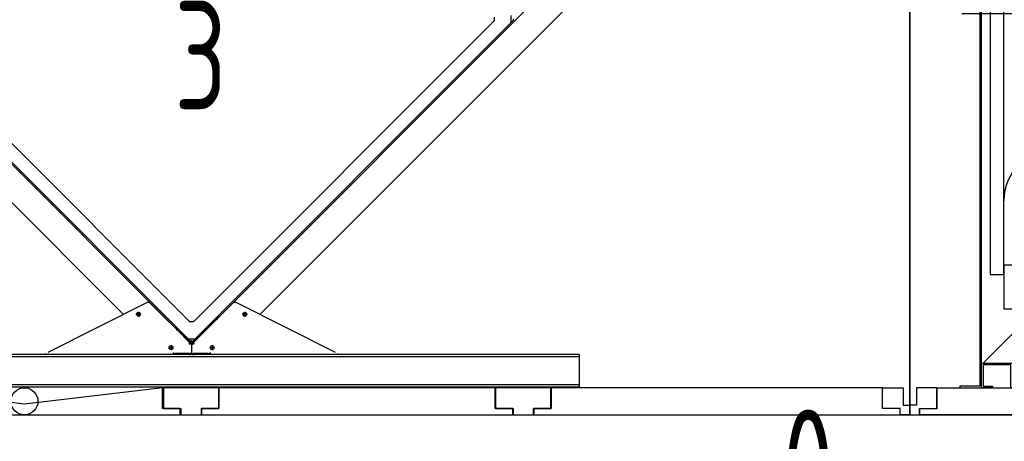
# Model space of a CAD drawing. Header units: millimetres. Extents: x -746391 to 410178, y -169697 to 100555.
# Tile 21 of 179: x 14453 to 16265, y -47723 to -46949. Entities that reach past the tile are written whole.
import ezdxf

# ---------------------------------------------------------------- set-up
doc = ezdxf.new("R2010")
doc.units = ezdxf.units.MM
doc.layers.add('1', color=7, linetype='Continuous')
doc.styles.get("Standard").update_dxf_attribs({"font": 'isocpeur.ttf', "width": 0.75})

# ---------------------------------------------------------------- blocks, each defined once
blk = doc.blocks.new('NWK17B0226701181756KAMM02')
at = {"layer": '1'}
for p, q in [((9221.01, 10287.1), (7797.01, 10287.1)), ((7797.01, 10287.1), (7797.01, 8965.11)), ((9221.01, 8965.11), (9221.01, 10287.1)), ((7797.01, 8965.11), (9221.01, 8965.11))]:
    blk.add_line(p, q, dxfattribs=at)
blk = doc.blocks.new('NWK17B0226701181756EINB01')
at = {"layer": '1'}
for p, q in [((9201.01, 10287.1), (7815.3, 10287.1)), ((7815.3, 10287.1), (7815.3, 10275.1)), ((7815.3, 10275.1), (7847.3, 10275.1)), ((7847.3, 10275.1), (7847.3, 10237.1)), ((9169.01, 10237.1), (9169.01, 10275.1)), ((9169.01, 10275.1), (9201.01, 10275.1)), ((9201.01, 10275.1), (9201.01, 10287.1)), ((7847.3, 10237.1), (9169.01, 10237.1))]:
    blk.add_line(p, q, dxfattribs=at)
blk = doc.blocks.new('NWK17B0226701181756EINB02')
at = {"layer": '1'}
for p, q in [((7797.01, 10287.1), (7815.01, 10287.1)), ((7797.01, 10269.1), (7797.01, 10287.1)), ((7815.01, 10287.1), (7815.01, 10275.1)), ((7815.01, 10275.1), (7847.01, 10275.1)), ((7847.01, 10275.1), (7847.01, 10237.1)), ((7809.01, 10269.1), (7797.01, 10269.1)), ((7809.01, 10237.1), (7809.01, 10269.1)), ((7847.01, 10237.1), (7809.01, 10237.1))]:
    blk.add_line(p, q, dxfattribs=at)
blk = doc.blocks.new('NWK17B0226701181756EINB03')
at = {"layer": '1'}
for p, q in [((9203.01, 10275.1), (9171.01, 10275.1)), ((9171.01, 10275.1), (9171.01, 10237.1)), ((9221.01, 10287.1), (9203.01, 10287.1)), ((9203.01, 10287.1), (9203.01, 10275.1)), ((9221.01, 10269.1), (9221.01, 10287.1)), ((9209.01, 10237.1), (9209.01, 10269.1)), ((9209.01, 10269.1), (9221.01, 10269.1)), ((9171.01, 10237.1), (9209.01, 10237.1))]:
    blk.add_line(p, q, dxfattribs=at)
blk = doc.blocks.new('NWK17B0226701181756EINB04')
at = {"layer": '1'}
for p, q in [((7847.3, 8977.11), (7847.3, 9015.11)), ((7847.3, 9015.11), (9169.01, 9015.11)), ((9169.01, 9015.11), (9169.01, 8977.11)), ((7815.3, 8965.11), (7815.3, 8977.11)), ((7815.3, 8977.11), (7847.3, 8977.11)), ((9169.01, 8977.11), (9201.01, 8977.11)), ((9201.01, 8977.11), (9201.01, 8965.11)), ((9201.01, 8965.11), (7815.3, 8965.11))]:
    blk.add_line(p, q, dxfattribs=at)
blk = doc.blocks.new('NWK17B0226701181756EINB05')
at = {"layer": '1'}
for p, q in [((7847.01, 9015.11), (7809.01, 9015.11)), ((7809.01, 9015.11), (7809.01, 8983.11)), ((7847.01, 8977.11), (7847.01, 9015.11)), ((7809.01, 8983.11), (7797.01, 8983.11)), ((7797.01, 8983.11), (7797.01, 8965.11)), ((7815.01, 8965.11), (7815.01, 8977.11)), ((7815.01, 8977.11), (7847.01, 8977.11)), ((7797.01, 8965.11), (7815.01, 8965.11))]:
    blk.add_line(p, q, dxfattribs=at)
blk = doc.blocks.new('NWK17B0226701181756EINB06')
at = {"layer": '1'}
for p, q in [((9171.01, 8977.11), (9171.01, 9015.11)), ((9171.01, 9015.11), (9209.01, 9015.11)), ((9209.01, 9015.11), (9209.01, 8983.11)), ((9203.01, 8977.11), (9171.01, 8977.11)), ((9203.01, 8965.11), (9203.01, 8977.11)), ((9209.01, 8983.11), (9221.01, 8983.11)), ((9221.01, 8983.11), (9221.01, 8965.11)), ((9221.01, 8965.11), (9203.01, 8965.11))]:
    blk.add_line(p, q, dxfattribs=at)
blk = doc.blocks.new('NWK17B0226701181756EINB07')
at = {"layer": '1'}
for p, q in [((7970.01, 10183.1), (7945.01, 10183.1)), ((7945.01, 10183.1), (7945.01, 9223.11)), ((7970.01, 9223.11), (7970.01, 10183.1)), ((7970.01, 10158.1), (8007.51, 10158.1)), ((8007.51, 10158.1), (8120.01, 9240.11)), ((8158.01, 10100.7), (8158.01, 9305.51)), ((8172.21, 10100.7), (8158.01, 10100.7)), ((8172.21, 9305.51), (8172.21, 10100.7)), ((8393.81, 10074.5), (8420.01, 10100.7)), ((8420.01, 10100.7), (8420.01, 9305.51)), ((8393.81, 10034), (8172.21, 10083)), ((8393.81, 9331.71), (8393.81, 10074.5)), ((8064.01, 9964.11), (8064.01, 9442.11)), ((8393.81, 9909.01), (8172.21, 9893.39)), ((8558.85, 9808.71), (8558.85, 9874.71)), ((8558.85, 9874.71), (8690.85, 9874.71)), ((8690.85, 9874.71), (8690.85, 9808.71)), ((8420.01, 9838.01), (8420.01, 9568.21)), ((8440.97, 9838.01), (8420.01, 9838.01)), ((8440.97, 9568.21), (8440.97, 9838.01)), ((8472.53, 9835.11), (8450.09, 9812.67)), ((8493.65, 9835.11), (8472.53, 9835.11)), ((8493.65, 9571.11), (8493.65, 9835.11)), ((8493.65, 9571.11), (8493.65, 9835.11)), ((8493.65, 9835.11), (8802.53, 9835.11)), ((8864.57, 9835.11), (8802.53, 9835.11)), ((8802.53, 9835.11), (8802.53, 9571.11)), ((8802.53, 9835.11), (8802.53, 9571.11)), ((8887.01, 9790.23), (8864.57, 9835.11)), ((8450.09, 9812.67), (8450.09, 9593.55)), ((8690.85, 9808.71), (8558.85, 9808.71)), ((8887.01, 9615.99), (8887.01, 9790.23)), ((8440.97, 9719.61), (8440.97, 9686.61)), ((8450.09, 9719.61), (8440.97, 9719.61)), ((8450.09, 9686.61), (8450.09, 9719.61)), ((7892.61, 9703.11), (8939.41, 9703.11)), ((8440.97, 9686.61), (8450.09, 9686.61)), ((8393.81, 9639.21), (8172.21, 9625.01)), ((8534.57, 9630.51), (8685.05, 9630.51)), ((8534.57, 9610.71), (8741.81, 9610.71)), ((8864.57, 9571.11), (8887.01, 9615.99)), ((8450.09, 9593.55), (8472.53, 9571.11)), ((8534.57, 9590.91), (8761.61, 9590.91)), ((8420.01, 9568.21), (8440.97, 9568.21)), ((8472.53, 9571.11), (8493.65, 9571.11)), ((8489.69, 9571.11), (8806.49, 9571.11)), ((8489.69, 9240.11), (8489.69, 9571.11)), ((8802.53, 9571.11), (8493.65, 9571.11)), ((8802.53, 9571.11), (8864.57, 9571.11)), ((8806.49, 9571.11), (8806.49, 9240.11)), ((8393.81, 9502.89), (8172.21, 9444.67)), ((8393.81, 9372.25), (8172.21, 9349.53)), ((8420.01, 9305.51), (8393.81, 9331.71)), ((8158.01, 9305.51), (8172.21, 9305.51)), ((8830.01, 9240.11), (7970.01, 9240.11)), ((7970.01, 9240.11), (7970.01, 9160.11)), ((8489.69, 9251.99), (8806.49, 9251.99)), ((8806.49, 9240.11), (8489.69, 9240.11)), ((8830.01, 9160.11), (8830.01, 9240.11)), ((7945.01, 9223.11), (7970.01, 9223.11)), ((7970.01, 9160.11), (8830.01, 9160.11)), ((8048.01, 9160.11), (7998.01, 9160.11)), ((7998.01, 9160.11), (7998.01, 9120.11)), ((8048.01, 9120.11), (8048.01, 9160.11)), ((8812.01, 9160.11), (8762.01, 9160.11)), ((8762.01, 9160.11), (8762.01, 9120.11)), ((8812.01, 9120.11), (8812.01, 9160.11)), ((7998.01, 9120.11), (8048.01, 9120.11)), ((8762.01, 9120.11), (8812.01, 9120.11))]:
    blk.add_line(p, q, dxfattribs=at)
for centre, start, end in [((8064.01, 10058.1), 270, 360), ((8064.01, 10047.5), 180, 270), ((8064.01, 9358.76), 90, 180), ((8064.01, 9348.11), 360, 90)]:
    blk.add_arc(centre, 94, start, end, dxfattribs=at)
blk = doc.blocks.new('NWK17B0226701181756UT01')
at = {"layer": '1'}
for p, q in [((7992.01, 9120.11), (7932.01, 9060.11)), ((8961.01, 9120.11), (7992.01, 9120.11)), ((8995.01, 9060.11), (8961.01, 9120.11)), ((7932.01, 9060.11), (8995.01, 9060.11))]:
    blk.add_line(p, q, dxfattribs=at)
blk = doc.blocks.new('NWK17B0226701181756EINB08')
at = {"layer": '1'}
for p, q in [((7929.01, 10235.1), (7889.01, 10235.1)), ((7889.01, 10235.1), (7889.01, 10232.1)), ((7929.01, 9015.11), (7929.01, 10235.1)), ((7889.01, 10232.1), (7926.01, 10232.1)), ((7926.01, 10232.1), (7926.01, 9018.11)), ((7926.01, 9018.11), (7889.01, 9018.11)), ((7889.01, 9018.11), (7889.01, 9015.11)), ((7889.01, 9015.11), (7929.01, 9015.11))]:
    blk.add_line(p, q, dxfattribs=at)
blk = doc.blocks.new('NWK17B0226701181756UT02')
at = {"layer": '1'}
for p, q in [((7929.01, 9015.11), (7929.01, 9060.11)), ((7929.01, 9060.11), (7986.01, 9060.11)), ((7986.01, 9060.11), (7986.01, 9018.11)), ((7983.01, 9057.11), (7932.01, 9057.11)), ((7932.01, 9057.11), (7932.01, 9018.11)), ((7983.01, 9015.11), (7983.01, 9057.11)), ((7949.01, 9015.11), (7929.01, 9015.11)), ((7932.01, 9018.11), (7949.01, 9018.11)), ((7949.01, 9018.11), (7949.01, 9015.11)), ((8013.01, 9015.11), (7983.01, 9015.11)), ((7986.01, 9018.11), (8013.01, 9018.11)), ((8013.01, 9018.11), (8013.01, 9015.11))]:
    blk.add_line(p, q, dxfattribs=at)
blk = doc.blocks.new('NWK17B0226701181756UT03')
at = {"layer": '1'}
for p, q in [((8945.01, 9015.11), (8945.01, 9060.11)), ((8945.01, 9060.11), (9002.01, 9060.11)), ((9002.01, 9060.11), (9002.01, 9018.11)), ((8999.01, 9057.11), (8948.01, 9057.11)), ((8948.01, 9057.11), (8948.01, 9018.11)), ((8999.01, 9015.11), (8999.01, 9057.11)), ((8965.01, 9015.11), (8945.01, 9015.11)), ((8948.01, 9018.11), (8965.01, 9018.11)), ((8965.01, 9018.11), (8965.01, 9015.11)), ((9029.01, 9015.11), (8999.01, 9015.11)), ((9002.01, 9018.11), (9029.01, 9018.11)), ((9029.01, 9018.11), (9029.01, 9015.11))]:
    blk.add_line(p, q, dxfattribs=at)
blk = doc.blocks.new('NWK17B0226701181756KAMM05')
at = {"layer": '1', "width": 0.69}
blk.add_text('4', height=199.52, dxfattribs=at).set_placement((8477.3, 9526.35))
blk = doc.blocks.new('NWK17B0226701181756KAMM03')
at = {"layer": '1'}
for name in ['NWK17B0226701181756EINB08', 'NWK17B0226701181756EINB07', 'NWK17B0226701181756KAMM05', 'NWK17B0226701181756UT01', 'NWK17B0226701181756UT02', 'NWK17B0226701181756UT03']:
    blk.add_blockref(name, (0, 0), dxfattribs=at)
blk = doc.blocks.new('NWK17B0226701181756KAMM01')
at = {"layer": '1'}
for name in ['NWK17B0226701181756KAMM02', 'NWK17B0226701181756EINB02', 'NWK17B0226701181756EINB01', 'NWK17B0226701181756EINB03', 'NWK17B0226701181756KAMM03', 'NWK17B0226701181756EINB05', 'NWK17B0226701181756EINB04', 'NWK17B0226701181756EINB06']:
    blk.add_blockref(name, (0, 0), dxfattribs=at)
blk = doc.blocks.new('NWK17B0226701181756KAMM17')
at = {"layer": '1'}
for p, q in [((7797.01, 8965.11), (7797.01, 10287.1)), ((5154.01, 8965.11), (7797.01, 8965.11))]:
    blk.add_line(p, q, dxfattribs=at)
blk = doc.blocks.new('NWK17B0226701181756EINB25')
at = {"layer": '1'}
for p, q in [((7747.03, 9015.11), (7137.01, 9015.11)), ((7137.01, 9015.11), (7137.01, 8977.11)), ((7747.03, 8977.11), (7747.03, 9015.11)), ((7137.01, 8977.11), (7105.01, 8977.11)), ((7105.01, 8977.11), (7105.01, 8965.11)), ((7779.03, 8977.11), (7747.03, 8977.11)), ((7779.03, 8965.11), (7779.03, 8977.11)), ((7105.01, 8965.11), (7779.03, 8965.11))]:
    blk.add_line(p, q, dxfattribs=at)
blk = doc.blocks.new('NWK17B0226701181756EINB26')
at = {"layer": '1'}
for p, q in [((7136.68, 9015.11), (7035.01, 9015.11)), ((7035.01, 9015.11), (7035.01, 8977.11)), ((7136.68, 8977.11), (7136.68, 9015.11)), ((7035.01, 8977.11), (7067.01, 8977.11)), ((7067.01, 8977.11), (7067.01, 8965.11)), ((7104.68, 8965.11), (7104.68, 8977.11)), ((7104.68, 8977.11), (7136.68, 8977.11)), ((7067.01, 8965.11), (7104.68, 8965.11))]:
    blk.add_line(p, q, dxfattribs=at)
blk = doc.blocks.new('NWK17B0226701181756EINB27')
at = {"layer": '1'}
for p, q in [((6168.18, 8985.11), (5914.01, 9015.11)), ((5914.01, 9015.11), (5914.01, 9015.11)), ((5914.01, 9015.11), (5914.01, 8977.11)), ((6422.36, 9015.11), (6168.18, 8985.11)), ((6422.36, 8977.11), (6422.36, 9015.11)), ((6422.36, 9015.11), (6422.36, 9015.11)), ((6168.18, 8985.11), (6168.18, 8985.11)), ((5914.01, 8977.11), (5882.01, 8977.11)), ((5882.01, 8977.11), (5882.01, 8965.11)), ((6454.36, 8977.11), (6422.36, 8977.11)), ((6454.36, 8965.11), (6454.36, 8977.11)), ((5882.01, 8965.11), (6454.36, 8965.11))]:
    blk.add_line(p, q, dxfattribs=at)
blk.add_circle((6168.18, 8990.11), 0, dxfattribs=at)
blk = doc.blocks.new('NWK17B0226701181756EINB32')
at = {"layer": '1'}
for p, q in [((6525.68, 9015.11), (6424.01, 9015.11)), ((6424.01, 9015.11), (6424.01, 8977.11)), ((6525.68, 8977.11), (6525.68, 9015.11)), ((6424.01, 8977.11), (6456.01, 8977.11)), ((6456.01, 8977.11), (6456.01, 8965.11)), ((6493.68, 8965.11), (6493.68, 8977.11)), ((6493.68, 8977.11), (6525.68, 8977.11)), ((6456.01, 8965.11), (6493.68, 8965.11))]:
    blk.add_line(p, q, dxfattribs=at)
blk = doc.blocks.new('NWK17B0226701181756EINB33')
at = {"layer": '1'}
for p, q in [((7034.36, 9015.11), (6526.01, 9015.11)), ((6526.01, 9015.11), (6526.01, 8977.11)), ((7034.36, 8977.11), (7034.36, 9015.11)), ((6526.01, 8977.11), (6494.01, 8977.11)), ((6494.01, 8977.11), (6494.01, 8965.11)), ((7066.36, 8977.11), (7034.36, 8977.11)), ((7066.36, 8965.11), (7066.36, 8977.11)), ((6494.01, 8965.11), (7066.36, 8965.11))]:
    blk.add_line(p, q, dxfattribs=at)
blk = doc.blocks.new('NWK17B0226701181756EINB35')
at = {"layer": '1'}
for p, q in [((7747.01, 8977.11), (7747.01, 9015.11)), ((7747.01, 9015.11), (7785.01, 9015.11)), ((7785.01, 9015.11), (7785.01, 8983.11)), ((7779.01, 8977.11), (7747.01, 8977.11)), ((7779.01, 8965.11), (7779.01, 8977.11)), ((7785.01, 8983.11), (7797.01, 8983.11)), ((7797.01, 8983.11), (7797.01, 8965.11)), ((7797.01, 8965.11), (7779.01, 8965.11))]:
    blk.add_line(p, q, dxfattribs=at)
blk = doc.blocks.new('NWK17B0226701181756EINB36')
at = {"layer": '1'}
for p, q in [((6445.54, 9125.04), (5296.76, 10273.8)), ((7654.6, 10273.8), (6525.61, 9144.84)), ((5385.9, 10114), (6350.21, 9149.66)), ((6601.14, 9149.66), (7565.45, 10114)), ((7032.53, 9696), (7032.53, 9689.63)), ((7063.31, 9686.47), (7063.31, 9699.17)), ((7068.24, 9691.4), (7063.31, 9686.47)), ((7068.24, 9691.4), (7066.83, 9692.82)), ((6469.34, 9105.2), (5888.07, 9686.47)), ((6472.5, 9135.97), (5918.84, 9689.63)), ((7032.53, 9689.63), (6478.87, 9135.97)), ((7063.31, 9686.47), (6482.04, 9105.2)), ((6393.95, 9171.5), (6210.88, 9080.11)), ((6471.68, 9098.61), (6399.72, 9170.56)), ((6551.63, 9170.56), (6479.68, 9098.61)), ((6740.47, 9080.11), (6557.4, 9171.5)), ((6382.37, 9150.04), (6373.27, 9150.04)), ((6377.82, 9154.59), (6377.82, 9145.49)), ((6578.08, 9150.04), (6568.98, 9150.04)), ((6573.53, 9154.59), (6573.53, 9145.49)), ((6478.87, 9135.97), (6472.5, 9135.97)), ((6477.25, 9099.01), (6520.81, 9142.57)), ((6478.66, 9097.59), (6522.22, 9141.16)), ((6523.29, 9140.1), (6519.75, 9143.63)), ((6520.81, 9142.57), (6524.35, 9146.11)), ((6522.22, 9141.16), (6525.76, 9144.69)), ((6524.35, 9146.11), (6525.76, 9144.69)), ((6446.81, 9126.31), (6445.39, 9124.89)), ((6445.39, 9124.89), (6448.93, 9121.36)), ((6446.81, 9126.31), (6450.34, 9122.77)), ((6447.87, 9120.3), (6451.4, 9123.83)), ((6448.93, 9121.36), (6472.69, 9097.59)), ((6450.34, 9122.77), (6474.11, 9099.01)), ((6469.34, 9105.2), (6482.04, 9105.2)), ((6469.34, 9105.2), (6474.27, 9100.26)), ((6471.31, 9096.3), (6472.65, 9097.64)), ((6471.68, 9095.67), (6471.68, 9095.44)), ((6471.68, 9095.67), (6473.68, 9095.67)), ((6474.11, 9099.01), (6472.69, 9097.59)), ((6472.69, 9097.59), (6473.09, 9097.2)), ((6474.51, 9098.61), (6473.09, 9097.2)), ((6475.68, 9095.78), (6473.68, 9095.78)), ((6473.68, 9095.78), (6473.68, 9095.44)), ((6475.68, 9095.44), (6473.68, 9095.44)), ((6474.11, 9099.01), (6474.51, 9098.61)), ((6474.27, 9100.26), (6475.69, 9101.67)), ((6475.68, 9095.44), (6475.68, 9095.78)), ((6475.68, 9095.78), (6477.68, 9095.78)), ((6475.68, 9095.78), (6475.68, 9095.44)), ((6475.68, 9095.44), (6475.68, 9080.11)), ((6475.68, 9095.44), (6477.68, 9095.44)), ((6475.68, 9095.44), (6475.68, 9080.11)), ((6477.1, 9100.26), (6475.69, 9101.67)), ((6477.25, 9099.01), (6476.85, 9098.61)), ((6476.85, 9098.61), (6478.26, 9097.2)), ((6482.04, 9105.2), (6477.1, 9100.26)), ((6477.25, 9099.01), (6478.66, 9097.59)), ((6477.68, 9095.44), (6477.68, 9095.78)), ((6479.68, 9095.67), (6477.68, 9095.67)), ((6477.68, 9094.42), (6477.68, 9095.67)), ((6478.66, 9097.59), (6478.26, 9097.2)), ((6480.04, 9096.3), (6478.7, 9097.64)), ((6479.68, 9095.44), (6479.68, 9095.67)), ((6445.68, 9076.11), (5762.85, 9076.11)), ((6206.88, 9076.11), (6206.88, 9078.11)), ((6441.68, 9076.11), (6206.88, 9076.11)), ((6442.43, 9088.71), (6433.33, 9088.71)), ((6437.88, 9093.26), (6437.88, 9084.16)), ((6441.68, 9080.11), (6441.68, 9078.11)), ((6441.68, 9078.11), (6471.68, 9078.11)), ((6441.68, 9078.11), (6441.68, 9076.11)), ((6471.68, 9078.11), (6445.68, 9078.11)), ((6445.68, 9076.11), (6445.68, 9078.11)), ((6471.68, 9076.11), (6445.68, 9076.11)), ((6471.68, 9076.11), (6471.68, 9078.11)), ((6479.67, 9076.11), (6471.68, 9076.11)), ((6479.68, 9078.11), (6509.68, 9078.11)), ((6479.68, 9076.11), (6479.68, 9078.11)), ((6505.68, 9078.11), (6479.68, 9078.11)), ((6505.68, 9076.11), (6479.68, 9076.11)), ((6505.68, 9076.11), (6505.68, 9078.11)), ((7188.51, 9076.11), (6505.68, 9076.11)), ((6518.03, 9088.71), (6508.93, 9088.71)), ((6509.68, 9080.11), (6509.68, 9076.11)), ((6509.68, 9078.11), (6509.68, 9080.11)), ((6744.48, 9076.11), (6509.68, 9076.11)), ((6513.48, 9093.26), (6513.48, 9084.16)), ((6744.48, 9076.11), (6744.48, 9078.11)), ((7188.51, 9076.11), (7188.51, 9072.11)), ((7187.51, 9072.11), (5763.85, 9072.11)), ((7188.51, 9072.11), (7188.51, 9020.11)), ((7188.51, 9016.11), (5762.85, 9016.11)), ((7187.51, 9020.11), (5763.85, 9020.11)), ((7188.51, 9020.11), (7188.51, 9016.11))]:
    blk.add_line(p, q, dxfattribs=at)
for centre, radius in [((6377.82, 9150.04), 3.5), ((6377.82, 9150.04), 1.75), ((6573.53, 9150.04), 3.5), ((6573.53, 9150.04), 1.75), ((6437.88, 9088.71), 3.5), ((6513.48, 9088.71), 3.5)]:
    blk.add_circle(centre, radius, dxfattribs=at)
for centre, radius, start, end in [((6396.19, 9167.03), 5, 45, 116.53), ((6555.17, 9167.03), 5, 63.47, 135), ((6473.76, 9096.82), 2.5, 146.38, 213.62), ((6470.68, 9095.67), 1, 0, 45), ((6473.73, 9096.14), 2.91, 129.21, 134.82), ((6471.68, 9095.78), 2, 0, 45), ((6470.68, 9095.67), 3, 0, 11.93), ((6475.69, 9103.09), 3, 244.47, 295.53), ((6471.68, 9095.78), 4, 0, 45), ((6475.69, 9103.09), 1, 261.48, 278.52), ((6479.68, 9095.78), 4, 135, 180), ((6479.68, 9095.78), 2, 135, 180), ((6480.68, 9095.67), 3, 168.07, 180), ((6477.63, 9096.14), 2.91, 45.18, 50.79), ((6477.59, 9096.82), 2.5, 326.38, 33.62), ((6480.68, 9095.67), 1, 135, 180), ((6471.68, 9080.11), 4, 270, 0), ((6471.68, 9080.11), 2, 270, 305.93), ((6479.68, 9080.11), 4, 180, 270), ((6479.68, 9080.11), 2, 234.07, 270)]:
    blk.add_arc(centre, radius, start, end, dxfattribs=at)
blk = doc.blocks.new('NWK17B0226701181756EINB37')
at = {"layer": '1'}
blk.add_circle((6168.01, 8990.11), 25, dxfattribs=at)
blk = doc.blocks.new('NWK17B0226701181756KAMM20')
at = {"layer": '1', "width": 0.69}
blk.add_text('3', height=199.52, dxfattribs=at).set_placement((6443.8, 9526.35))
blk = doc.blocks.new('NWK17B0226701181756KAMM18')
at = {"layer": '1'}
for name in ['NWK17B0226701181756EINB36', 'NWK17B0226701181756KAMM20', 'NWK17B0226701181756EINB37']:
    blk.add_blockref(name, (0, 0), dxfattribs=at)
blk = doc.blocks.new('NWK17B0226701181756KAMM16')
at = {"layer": '1'}
for name in ['NWK17B0226701181756KAMM18', 'NWK17B0226701181756KAMM17', 'NWK17B0226701181756EINB27', 'NWK17B0226701181756EINB32', 'NWK17B0226701181756EINB33', 'NWK17B0226701181756EINB26', 'NWK17B0226701181756EINB25', 'NWK17B0226701181756EINB35']:
    blk.add_blockref(name, (0, 0), dxfattribs=at)
blk = doc.blocks.new('NWK17B0226701181756EINB90')
at = {"layer": '1'}
for p, q in [((6445.54, 9125.04), (5296.76, 10273.8)), ((7654.6, 10273.8), (6525.61, 9144.84)), ((5385.9, 10114), (6350.21, 9149.66)), ((6601.14, 9149.66), (7565.45, 10114)), ((7032.53, 9696), (7032.53, 9689.63)), ((7063.31, 9686.47), (7063.31, 9699.17)), ((7068.24, 9691.4), (7063.31, 9686.47)), ((7068.24, 9691.4), (7066.83, 9692.82)), ((6469.34, 9105.2), (5888.07, 9686.47)), ((6472.5, 9135.97), (5918.84, 9689.63)), ((7032.53, 9689.63), (6478.87, 9135.97)), ((7063.31, 9686.47), (6482.04, 9105.2)), ((6393.95, 9171.5), (6210.88, 9080.11)), ((6471.68, 9098.61), (6399.72, 9170.56)), ((6551.63, 9170.56), (6479.68, 9098.61)), ((6740.47, 9080.11), (6557.4, 9171.5)), ((6382.37, 9150.04), (6373.27, 9150.04)), ((6377.82, 9154.59), (6377.82, 9145.49)), ((6578.08, 9150.04), (6568.98, 9150.04)), ((6573.53, 9154.59), (6573.53, 9145.49)), ((6478.87, 9135.97), (6472.5, 9135.97)), ((6477.25, 9099.01), (6520.81, 9142.57)), ((6478.66, 9097.59), (6522.22, 9141.16)), ((6523.29, 9140.1), (6519.75, 9143.63)), ((6520.81, 9142.57), (6524.35, 9146.11)), ((6522.22, 9141.16), (6525.76, 9144.69)), ((6524.35, 9146.11), (6525.76, 9144.69)), ((6446.81, 9126.31), (6445.39, 9124.89)), ((6445.39, 9124.89), (6448.93, 9121.36)), ((6446.81, 9126.31), (6450.34, 9122.77)), ((6447.87, 9120.3), (6451.4, 9123.83)), ((6448.93, 9121.36), (6472.69, 9097.59)), ((6450.34, 9122.77), (6474.11, 9099.01)), ((6469.34, 9105.2), (6482.04, 9105.2)), ((6469.34, 9105.2), (6474.27, 9100.26)), ((6471.31, 9096.3), (6472.65, 9097.64)), ((6471.68, 9095.67), (6471.68, 9095.44)), ((6471.68, 9095.67), (6473.68, 9095.67)), ((6474.11, 9099.01), (6472.69, 9097.59)), ((6472.69, 9097.59), (6473.09, 9097.2)), ((6474.51, 9098.61), (6473.09, 9097.2)), ((6475.68, 9095.78), (6473.68, 9095.78)), ((6473.68, 9095.78), (6473.68, 9095.44)), ((6475.68, 9095.44), (6473.68, 9095.44)), ((6474.11, 9099.01), (6474.51, 9098.61)), ((6474.27, 9100.26), (6475.69, 9101.67)), ((6475.68, 9095.44), (6475.68, 9095.78)), ((6475.68, 9095.78), (6477.68, 9095.78)), ((6475.68, 9095.78), (6475.68, 9095.44)), ((6475.68, 9095.44), (6475.68, 9080.11)), ((6475.68, 9095.44), (6477.68, 9095.44)), ((6475.68, 9095.44), (6475.68, 9080.11)), ((6477.1, 9100.26), (6475.69, 9101.67)), ((6477.25, 9099.01), (6476.85, 9098.61)), ((6476.85, 9098.61), (6478.26, 9097.2)), ((6482.04, 9105.2), (6477.1, 9100.26)), ((6477.25, 9099.01), (6478.66, 9097.59)), ((6477.68, 9095.44), (6477.68, 9095.78)), ((6479.68, 9095.67), (6477.68, 9095.67)), ((6477.68, 9094.42), (6477.68, 9095.67)), ((6478.66, 9097.59), (6478.26, 9097.2)), ((6480.04, 9096.3), (6478.7, 9097.64)), ((6479.68, 9095.44), (6479.68, 9095.67)), ((6445.68, 9076.11), (5762.85, 9076.11)), ((6206.88, 9076.11), (6206.88, 9078.11)), ((6441.68, 9076.11), (6206.88, 9076.11)), ((6442.43, 9088.71), (6433.33, 9088.71)), ((6437.88, 9093.26), (6437.88, 9084.16)), ((6441.68, 9080.11), (6441.68, 9078.11)), ((6441.68, 9078.11), (6471.68, 9078.11)), ((6441.68, 9078.11), (6441.68, 9076.11)), ((6471.68, 9078.11), (6445.68, 9078.11)), ((6445.68, 9076.11), (6445.68, 9078.11)), ((6471.68, 9076.11), (6445.68, 9076.11)), ((6471.68, 9076.11), (6471.68, 9078.11)), ((6479.67, 9076.11), (6471.68, 9076.11)), ((6479.68, 9078.11), (6509.68, 9078.11)), ((6479.68, 9076.11), (6479.68, 9078.11)), ((6505.68, 9078.11), (6479.68, 9078.11)), ((6505.68, 9076.11), (6479.68, 9076.11)), ((6505.68, 9076.11), (6505.68, 9078.11)), ((7188.51, 9076.11), (6505.68, 9076.11)), ((6518.03, 9088.71), (6508.93, 9088.71)), ((6509.68, 9080.11), (6509.68, 9076.11)), ((6509.68, 9078.11), (6509.68, 9080.11)), ((6744.48, 9076.11), (6509.68, 9076.11)), ((6513.48, 9093.26), (6513.48, 9084.16)), ((6744.48, 9076.11), (6744.48, 9078.11)), ((7188.51, 9076.11), (7188.51, 9072.11)), ((7187.51, 9072.11), (5763.85, 9072.11)), ((7188.51, 9072.11), (7188.51, 9020.11)), ((7188.51, 9016.11), (5762.85, 9016.11)), ((7187.51, 9020.11), (5763.85, 9020.11)), ((7188.51, 9020.11), (7188.51, 9016.11))]:
    blk.add_line(p, q, dxfattribs=at)
for centre, radius in [((6377.82, 9150.04), 3.5), ((6377.82, 9150.04), 1.75), ((6573.53, 9150.04), 3.5), ((6573.53, 9150.04), 1.75), ((6437.88, 9088.71), 3.5), ((6513.48, 9088.71), 3.5)]:
    blk.add_circle(centre, radius, dxfattribs=at)
for centre, radius, start, end in [((6396.19, 9167.03), 5, 45, 116.53), ((6555.17, 9167.03), 5, 63.47, 135), ((6473.76, 9096.82), 2.5, 146.38, 213.62), ((6470.68, 9095.67), 1, 0, 45), ((6473.73, 9096.14), 2.91, 129.21, 134.82), ((6471.68, 9095.78), 2, 0, 45), ((6470.68, 9095.67), 3, 0, 11.93), ((6475.69, 9103.09), 3, 244.47, 295.53), ((6471.68, 9095.78), 4, 0, 45), ((6475.69, 9103.09), 1, 261.48, 278.52), ((6479.68, 9095.78), 4, 135, 180), ((6479.68, 9095.78), 2, 135, 180), ((6480.68, 9095.67), 3, 168.07, 180), ((6477.63, 9096.14), 2.91, 45.18, 50.79), ((6477.59, 9096.82), 2.5, 326.38, 33.62), ((6480.68, 9095.67), 1, 135, 180), ((6471.68, 9080.11), 4, 270, 0), ((6471.68, 9080.11), 2, 270, 305.93), ((6479.68, 9080.11), 4, 180, 270), ((6479.68, 9080.11), 2, 234.07, 270)]:
    blk.add_arc(centre, radius, start, end, dxfattribs=at)
blk = doc.blocks.new('NWK17B0226701181756KAMM48')
at = {"layer": '1'}
blk.add_blockref('NWK17B0226701181756EINB90', (0, 0), dxfattribs=at)
blk = doc.blocks.new('NWK17B0226701181756KAMM46')
at = {"layer": '1'}
blk.add_blockref('NWK17B0226701181756KAMM48', (0, 0), dxfattribs=at)
blk = doc.blocks.new('NWK17B0226701181756KAMM51')
at = {"layer": '1', "width": 0.69}
blk.add_text('0', height=199.52, dxfattribs=at).set_placement((7562.8, 8775.35))
blk = doc.blocks.new('NWK17B0226701181756ANB09')
at = {"layer": '1'}
blk.add_line((4747.01, 8965.11), (10442, 8965.11), dxfattribs=at)
blk = doc.blocks.new('NWK17B0226701181756ANS01')
at = {"layer": '1'}
for name in ['NWK17B0226701181756KAMM46', 'NWK17B0226701181756KAMM16', 'NWK17B0226701181756KAMM01', 'NWK17B0226701181756KAMM51', 'NWK17B0226701181756ANB09']:
    blk.add_blockref(name, (0, 0), dxfattribs=at)

msp = doc.modelspace()

# ---------------------------------------------------------------- block references
at = {"layer": '1'}
msp.add_blockref('NWK17B0226701181756ANS01', (8293.9, -56640.1), dxfattribs=at)

doc.saveas('drawing.dxf')
